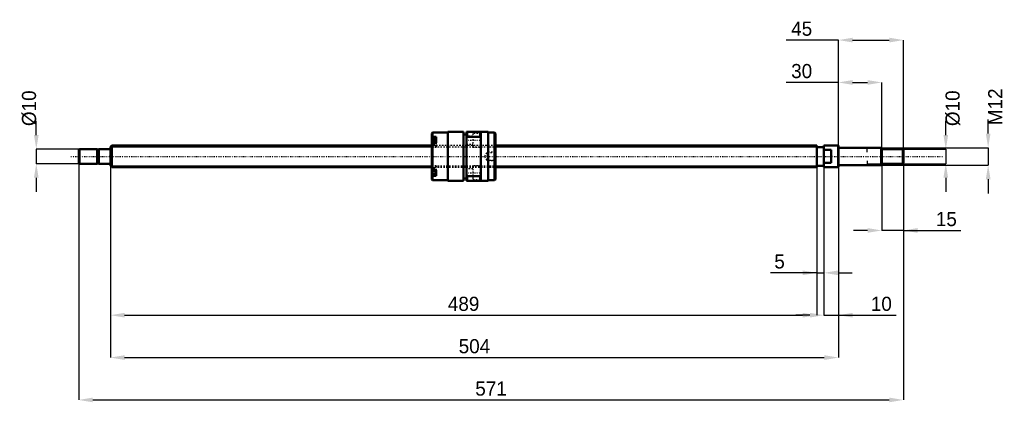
# Model space of a CAD drawing. Header units: millimetres. Extents: x -63 to 619, y -170 to 95.
import ezdxf

# ---------------------------------------------------------------- set-up
doc = ezdxf.new("R2010")
doc.units = ezdxf.units.MM
doc.linetypes.add('Center', pattern=[1.5, 0.45, -0.5, 0.05, -0.5])
doc.linetypes.add('Dashed', pattern=[2, 1, -1])
for name, color, linetype, lineweight in [('2d ConnectionPoints', 7, 'Continuous', 50), ('AM_0', 7, 'Continuous', 50), ('AM_4', 3, 'Continuous', 25), ('AM_5', 3, 'Continuous', 25), ('AM_7', 7, 'Center', 25), ('AM_9', 6, 'Dashed', 25)]:
    doc.layers.add(name, color=color, linetype=linetype, lineweight=lineweight)
doc.dimstyles.new('ISO-25', dxfattribs={"dimtxt": 2.5, "dimasz": 2.5, "dimexe": 1.25, "dimexo": 0.625, "dimtad": 1, "dimtxsty": 'Standard', "dimcen": 2.5, "dimadec": 0, "dimazin": 0, "dimtfac": 1, "dimtmove": 0, "dimatfit": 3, "dimfxl": 0, "dimarcsym": 0})

# ---------------------------------------------------------------- blocks, each defined once
blk = doc.blocks.new('1_BNK_1510_5_6G0_571LC5Y0_Nut_0_in_BNK1510_5_6G0_571LC5Y_266_50__0')
at = {"layer": 'AM_0'}
for p, q in [((223, 16.5), (222.5, 16)), ((222.5, 16), (222.5, -16)), ((233.5, 16.5), (223, 16.5)), ((223, 16.5), (223, 13.51)), ((244.5, 17), (233.5, 17)), ((233.5, 17), (233.5, -17)), ((244.5, 17), (244.5, -17)), ((246.5, 15.3), (244.5, 15.3)), ((261.5, 17), (246.5, 17)), ((246.5, 17), (246.5, -17)), ((246.5, 12.61), (247, 13.68)), ((247, 17), (247, 13.68)), ((247, 13.68), (256, 13.68)), ((256, 17), (256, 13.68)), ((256, 13.68), (256.5, 12.61)), ((256.5, 17), (256.5, -17)), ((261.5, 17), (261.5, -17)), ((266, 16.5), (261.5, 16.5)), ((266.5, 16), (266, 16.5)), ((266, 16.5), (266, -16.5)), ((266.5, 16), (266.5, -16)), ((222.5, 13.15), (223, 13.51)), ((223, 9.48), (222.5, 9.12)), ((225.5, 12.12), (222.78, 12.12)), ((225.5, 13.51), (223, 13.51)), ((225.5, 9.48), (223, 9.48)), ((223, 9.48), (223, -9.48)), ((225.5, 13.51), (225.5, 9.48)), ((222.5, -9.12), (223, -9.48)), ((223, -13.51), (222.5, -13.15)), ((222.78, -12.12), (225.5, -12.12)), ((225.5, -9.48), (223, -9.48)), ((225.5, -13.51), (223, -13.51)), ((223, -13.51), (223, -16.5)), ((225.5, -9.48), (225.5, -13.51)), ((247, -13.68), (246.5, -12.61)), ((256.5, -12.61), (256, -13.68)), ((222.5, -16), (223, -16.5)), ((223, -16.5), (233.5, -16.5)), ((233.5, -17), (244.5, -17)), ((244.5, -15.3), (246.5, -15.3)), ((246.5, -17), (261.5, -17)), ((247, -13.68), (247, -17)), ((256, -13.68), (247, -13.68)), ((256, -13.68), (256, -17)), ((261.5, -16.5), (266, -16.5)), ((266, -16.5), (266.5, -16))]:
    blk.add_line(p, q, dxfattribs=at)
for centre, start, end in [((222.78, 11.84), 90, 180), ((222.78, -11.84), 180, 270)]:
    blk.add_arc(centre, 0.275, start, end, dxfattribs=at)
at = {"layer": 'AM_4'}
for p, q in [((222.78, 12.12), (222.78, 9.32)), ((222.78, -9.31), (222.78, -12.12))]:
    blk.add_line(p, q, dxfattribs=at)
at = {"layer": 'AM_5', "linetype": 'Dashed'}
for p, q in [((260.8, 2.59), (261.5, 3)), ((266.5, 3), (261.5, 3)), ((261.5, 3), (261.5, -3)), ((260.8, -2.59), (261.5, -3)), ((266.5, -3), (261.5, -3))]:
    blk.add_line(p, q, dxfattribs=at)
at = {"layer": 'AM_7'}
for p, q in [((222.35, 9.37), (225.65, 9.37)), ((246, 11.25), (257, 11.25)), ((222.35, -9.37), (225.65, -9.37)), ((246, -11.25), (257, -11.25))]:
    blk.add_line(p, q, dxfattribs=at)
at = {"layer": 'AM_9'}
for p, q in [((251, 14), (246.5, 14)), ((256.5, 16), (251, 16)), ((251, 16), (251, 6.5)), ((225.5, 11.38), (222.5, 11.38)), ((224.35, 10.76), (222.5, 10.76)), ((224.35, 10.39), (222.5, 10.39)), ((224.35, 9.74), (222.5, 9.74)), ((224.35, 9), (222.5, 9)), ((224.35, 8.35), (222.5, 8.35)), ((224.35, 7.97), (222.5, 7.97)), ((266.5, 7.5), (222.5, 7.5)), ((225.5, 7.35), (222.5, 7.35)), ((222.78, 9.32), (222.78, 6.62)), ((224.35, 10.76), (224.35, 7.97)), ((225.5, 9.48), (225.5, 6.52)), ((246.5, 8.5), (251, 8.5)), ((222.5, 6.52), (225.5, 6.52)), ((222.78, 6.62), (225.5, 6.62)), ((251, 6.5), (256.5, 6.5)), ((260.5, 2.59), (259, 0)), ((259, 0), (260.5, -2.59)), ((266.09, 2.59), (260.5, 2.59)), ((260.5, 2.59), (260.5, -2.59)), ((266.5, 3), (266.09, 2.59)), ((266.09, 2.59), (266.09, -2.59)), ((225.5, -6.52), (222.5, -6.52)), ((225.5, -6.62), (222.78, -6.62)), ((222.78, -6.62), (222.78, -9.31)), ((225.5, -6.52), (225.5, -9.48)), ((256.5, -6.5), (251, -6.5)), ((251, -6.5), (251, -16)), ((260.5, -2.59), (266.09, -2.59)), ((266.09, -2.59), (266.5, -3)), ((225.5, -7.35), (222.5, -7.35)), ((222.5, -7.5), (266.5, -7.5)), ((224.35, -7.97), (222.5, -7.97)), ((224.35, -8.35), (222.5, -8.35)), ((224.35, -9), (222.5, -9)), ((224.35, -9.74), (222.5, -9.74)), ((224.35, -10.39), (222.5, -10.39)), ((224.35, -10.76), (222.5, -10.76)), ((225.5, -11.38), (222.5, -11.38)), ((224.35, -7.97), (224.35, -10.76)), ((251, -8.5), (246.5, -8.5)), ((246.5, -14), (251, -14)), ((251, -16), (256.5, -16))]:
    blk.add_line(p, q, dxfattribs=at)
for centre, start, end in [((222.78, 6.89), 180, 270), ((222.78, -6.89), 90, 180)]:
    blk.add_arc(centre, 0.275, start, end, dxfattribs=at)
blk = doc.blocks.new('2_BNK_1510_5_6G0_571LC5Y_Shaft_0_in_BNK1510_5_6G0_571LC5Y_266_50__0')
at = {"layer": 'AM_0'}
for p, q in [((0.92, 7.5), (0, 6.58)), ((222.5, 7.5), (0.92, 7.5)), ((0.92, 7.5), (0.92, -7.5)), ((489, 7.5), (266.5, 7.5)), ((489, 7.5), (489, -7.5)), ((494, 7.5), (494, -7.5)), ((503.8, 7.5), (494, 7.5)), ((504, 7.3), (503.8, 7.5)), ((503.8, 7.5), (503.8, -7.5)), ((504, 7.3), (504, -7.3)), ((-21.5, 5), (-22, 4.5)), ((-22, 4.5), (-22, -4.5)), ((-9.15, 5), (-21.5, 5)), ((-21.5, 5), (-21.5, -5)), ((-9.15, 5), (-9.15, -5)), ((-8, 4.8), (-9.15, 4.8)), ((-0.2, 5), (-8, 5)), ((-8, 5), (-8, -5)), ((0, 6.58), (0, -6.58)), ((494, 6.5), (489, 6.5)), ((499, 4.5), (494, 4.5)), ((499, 4.5), (499, -4.5)), ((533.5, 6), (504.2, 6)), ((534, 5.5), (533.5, 6)), ((533.5, 6), (533.5, -6)), ((534, 5.5), (534, -5.5)), ((548.5, 5), (534, 5)), ((549, 4.5), (548.5, 5)), ((548.5, 5), (548.5, -5)), ((549, 4.5), (549, -4.5)), ((-22, -4.5), (-21.5, -5)), ((-21.5, -5), (-9.15, -5)), ((-9.15, -4.8), (-8, -4.8)), ((-8, -5), (-0.2, -5)), ((0, -6.58), (0.92, -7.5)), ((489, -6.5), (494, -6.5)), ((494, -4.5), (499, -4.5)), ((504.2, -6), (533.5, -6)), ((533.5, -6), (534, -5.5)), ((534, -5), (548.5, -5)), ((548.5, -5), (549, -4.5)), ((0.92, -7.5), (222.5, -7.5)), ((266.5, -7.5), (489, -7.5)), ((494, -7.5), (503.8, -7.5)), ((503.8, -7.5), (504, -7.3))]:
    blk.add_line(p, q, dxfattribs=at)
for centre, start, end in [((-0.2, 5.2), 270, 0), ((504.2, 6.2), 180, 270), ((-0.2, -5.2), 360, 90), ((504.2, -6.2), 90, 180)]:
    blk.add_arc(centre, 0.2, start, end, dxfattribs=at)
at = {"layer": 'AM_4'}
for p, q in [((-0.2, 5), (-0.2, -5)), ((504.2, 6), (504.2, -6))]:
    blk.add_line(p, q, dxfattribs=at)
at = {"layer": 'AM_5'}
for p, q in [((0, 6.58), (222.5, 6.58)), ((266.5, 6.58), (489, 6.58)), ((489, 3.75), (489, 6.58)), ((534, 5.3865), (524, 5.3865)), ((524, 3), (524, 5.3865)), ((0, -6.58), (222.5, -6.58)), ((266.5, -6.58), (489, -6.58)), ((489, -3.75), (489, -6.58)), ((524, -3), (524, -5.3865)), ((534, -5.3865), (524, -5.3865))]:
    blk.add_line(p, q, dxfattribs=at)
at = {"layer": 'AM_5', "linetype": 'Dashed'}
for p, q in [((222.5, 6.58), (266.5, 6.58)), ((222.5, -6.58), (266.5, -6.58))]:
    blk.add_line(p, q, dxfattribs=at)
at = {"layer": 'AM_7'}
blk.add_line((-27.45, 0), (576.45, 0), dxfattribs=at)
at = {"layer": 'AM_9'}
for p, q in [((266.5, 7.5), (222.5, 7.5)), ((222.5, -7.5), (266.5, -7.5))]:
    blk.add_line(p, q, dxfattribs=at)
blk = doc.blocks.new('*D3')
at = {"layer": 'AM_5', "color": 0, "lineweight": -2}
for p, q in [((0, -6.58), (0, -109.91)), ((489, -6.58), (489, -109.91)), ((9.78, -109.91), (479.22, -109.91))]:
    blk.add_line(p, q, dxfattribs=at)
at = {"layer": 'AM_5', "color": 0}
for points in [[(9.78, -108.28), (9.78, -111.54), (0, -109.91)], [(479.22, -111.54), (479.22, -108.28), (489, -109.91)]]:
    blk.add_solid(points, dxfattribs=at)
at = {"layer": 'Defpoints', "color": 0}
for p in [(0, -6.58), (489, -6.58), (489, -109.91)]:
    blk.add_point(p, dxfattribs=at)
at = {"layer": 'AM_5', "color": 0, "insert": (244.5, -102.086), "char_height": 9.78, "attachment_point": 5}
blk.add_mtext('489', dxfattribs=at)
blk = doc.blocks.new('*D4')
at = {"layer": 'AM_5', "color": 0, "lineweight": -2}
for p, q in [((0, -6.58), (0, -139.25)), ((504, -7.3), (504, -139.25)), ((9.78, -139.25), (494.22, -139.25))]:
    blk.add_line(p, q, dxfattribs=at)
at = {"layer": 'AM_5', "color": 0}
for points in [[(9.78, -137.62), (9.78, -140.88), (0, -139.25)], [(494.22, -140.88), (494.22, -137.62), (504, -139.25)]]:
    blk.add_solid(points, dxfattribs=at)
at = {"layer": 'Defpoints', "color": 0}
for p in [(0, -6.58), (504, -7.3), (504, -139.25)]:
    blk.add_point(p, dxfattribs=at)
at = {"layer": 'AM_5', "color": 0, "insert": (252, -131.426), "char_height": 9.78, "attachment_point": 5}
blk.add_mtext('504', dxfattribs=at)
blk = doc.blocks.new('*D5')
at = {"layer": 'AM_5', "color": 0, "lineweight": -2}
for p, q in [((-22, -4.5), (-22, -168.59)), ((549, -4.5), (549, -168.59)), ((-12.22, -168.59), (539.22, -168.59))]:
    blk.add_line(p, q, dxfattribs=at)
at = {"layer": 'AM_5', "color": 0}
for points in [[(-12.22, -166.96), (-12.22, -170.22), (-22, -168.59)], [(539.22, -170.22), (539.22, -166.96), (549, -168.59)]]:
    blk.add_solid(points, dxfattribs=at)
at = {"layer": 'Defpoints', "color": 0}
for p in [(-22, -4.5), (549, -4.5), (549, -168.59)]:
    blk.add_point(p, dxfattribs=at)
at = {"layer": 'AM_5', "color": 0, "insert": (263.5, -160.766), "char_height": 9.78, "attachment_point": 5}
blk.add_mtext('571', dxfattribs=at)
blk = doc.blocks.new('*D6')
at = {"layer": 'AM_5', "color": 0, "lineweight": -2}
for p, q in [((534, -5.5), (534, -51.23)), ((549, -4.5), (549, -51.23)), ((524.22, -51.23), (514.44, -51.23)), ((549, -51.23), (534, -51.23)), ((549, -51.23), (588.87, -51.23)), ((558.78, -51.23), (568.56, -51.23))]:
    blk.add_line(p, q, dxfattribs=at)
at = {"layer": 'AM_5', "color": 0}
for points in [[(524.22, -52.86), (524.22, -49.6), (534, -51.23)], [(558.78, -49.6), (558.78, -52.86), (549, -51.23)]]:
    blk.add_solid(points, dxfattribs=at)
at = {"layer": 'Defpoints', "color": 0}
for p in [(534, -5.5), (549, -4.5), (534, -51.23)]:
    blk.add_point(p, dxfattribs=at)
at = {"layer": 'AM_5', "color": 0, "insert": (578.71, -43.41), "char_height": 9.78, "attachment_point": 5}
blk.add_mtext('15', dxfattribs=at)
blk = doc.blocks.new('*D7')
at = {"layer": 'AM_5', "color": 0, "lineweight": -2}
for p, q in [((504, 51.23), (467.72, 51.23)), ((504, -7.3), (504, 51.23)), ((513.78, 51.23), (524.22, 51.23)), ((534, -5.5), (534, 51.23))]:
    blk.add_line(p, q, dxfattribs=at)
at = {"layer": 'AM_5', "color": 0}
for points in [[(513.78, 52.86), (513.78, 49.6), (504, 51.23)], [(524.22, 49.6), (524.22, 52.86), (534, 51.23)]]:
    blk.add_solid(points, dxfattribs=at)
at = {"layer": 'Defpoints', "color": 0}
for p in [(534, 51.23), (534, -5.5), (504, -7.3)]:
    blk.add_point(p, dxfattribs=at)
at = {"layer": 'AM_5', "color": 0, "insert": (478.57, 59.05), "char_height": 9.78, "attachment_point": 5}
blk.add_mtext('30', dxfattribs=at)
blk = doc.blocks.new('*D8')
at = {"layer": 'AM_5', "color": 0, "lineweight": -2}
for p, q in [((504, 80.57), (467.72, 80.57)), ((504, -7.3), (504, 80.57)), ((513.78, 80.57), (539.22, 80.57)), ((549, -4.5), (549, 80.57))]:
    blk.add_line(p, q, dxfattribs=at)
at = {"layer": 'AM_5', "color": 0}
for points in [[(513.78, 82.2), (513.78, 78.94), (504, 80.57)], [(539.22, 78.94), (539.22, 82.2), (549, 80.57)]]:
    blk.add_solid(points, dxfattribs=at)
at = {"layer": 'Defpoints', "color": 0}
for p in [(549, 80.57), (549, -4.5), (504, -7.3)]:
    blk.add_point(p, dxfattribs=at)
at = {"layer": 'AM_5', "color": 0, "insert": (478.57, 88.39), "char_height": 9.78, "attachment_point": 5}
blk.add_mtext('45', dxfattribs=at)
blk = doc.blocks.new('*D9')
at = {"layer": 'AM_5', "color": 0, "lineweight": -2}
for p, q in [((494, -7.5), (494, -109.91)), ((504, -7.3), (504, -109.91)), ((484.22, -109.91), (474.44, -109.91)), ((494, -109.91), (504, -109.91)), ((504, -109.91), (543.87, -109.91)), ((513.78, -109.91), (523.56, -109.91))]:
    blk.add_line(p, q, dxfattribs=at)
at = {"layer": 'AM_5', "color": 0}
for points in [[(484.22, -111.54), (484.22, -108.28), (494, -109.91)], [(513.78, -108.28), (513.78, -111.54), (504, -109.91)]]:
    blk.add_solid(points, dxfattribs=at)
at = {"layer": 'Defpoints', "color": 0}
for p in [(494, -7.5), (504, -7.3), (504, -109.91)]:
    blk.add_point(p, dxfattribs=at)
at = {"layer": 'AM_5', "color": 0, "insert": (533.71, -102.09), "char_height": 9.78, "attachment_point": 5}
blk.add_mtext('10', dxfattribs=at)
blk = doc.blocks.new('*D10')
at = {"layer": 'AM_5', "color": 0, "lineweight": -2}
for p, q in [((489, -6.58), (489, -80.57)), ((494, -7.5), (494, -80.57)), ((489, -80.57), (457.052, -80.57)), ((479.22, -80.57), (469.44, -80.57)), ((489, -80.57), (494, -80.57)), ((503.78, -80.57), (513.56, -80.57))]:
    blk.add_line(p, q, dxfattribs=at)
at = {"layer": 'AM_5', "color": 0}
for points in [[(479.22, -82.2), (479.22, -78.94), (489, -80.57)], [(503.78, -78.94), (503.78, -82.2), (494, -80.57)]]:
    blk.add_solid(points, dxfattribs=at)
at = {"layer": 'Defpoints', "color": 0}
for p in [(489, -6.58), (494, -7.5), (494, -80.57)]:
    blk.add_point(p, dxfattribs=at)
at = {"layer": 'AM_5', "color": 0, "insert": (463.246, -72.746), "char_height": 9.78, "attachment_point": 5}
blk.add_mtext('5', dxfattribs=at)
blk = doc.blocks.new('*D11')
at = {"layer": 'AM_5', "color": 0, "lineweight": -2}
for p, q in [((578.34, 14.78), (578.34, 24.56)), ((548.5, 5), (578.34, 5)), ((578.34, 5), (578.34, -5)), ((548.5, -5), (578.34, -5)), ((578.34, -14.78), (578.34, -24.56))]:
    blk.add_line(p, q, dxfattribs=at)
at = {"layer": 'AM_5', "color": 0}
for points in [[(576.71, 14.78), (579.97, 14.78), (578.34, 5)], [(579.97, -14.78), (576.71, -14.78), (578.34, -5)]]:
    blk.add_solid(points, dxfattribs=at)
at = {"layer": 'Defpoints', "color": 0}
for p in [(548.5, 5), (548.5, -5), (578.34, -5)]:
    blk.add_point(p, dxfattribs=at)
at = {"layer": 'AM_5', "color": 0, "insert": (583.23, 33.362), "char_height": 9.78, "attachment_point": 5, "rotation": 90}
blk.add_mtext('Ø10', dxfattribs=at)
blk = doc.blocks.new('*D12')
at = {"layer": 'AM_5', "color": 0, "lineweight": -2}
for p, q in [((607.68, 15.78), (607.68, 25.56)), ((533.5, 6), (607.68, 6)), ((607.68, 6), (607.68, -6)), ((533.5, -6), (607.68, -6)), ((607.68, -15.78), (607.68, -25.56))]:
    blk.add_line(p, q, dxfattribs=at)
at = {"layer": 'AM_5', "color": 0}
for points in [[(606.05, 15.78), (609.31, 15.78), (607.68, 6)], [(609.31, -15.78), (606.05, -15.78), (607.68, -6)]]:
    blk.add_solid(points, dxfattribs=at)
at = {"layer": 'Defpoints', "color": 0}
for p in [(533.5, 6), (533.5, -6), (607.68, -6)]:
    blk.add_point(p, dxfattribs=at)
at = {"layer": 'AM_5', "color": 0, "insert": (612.57, 34.362), "char_height": 9.78, "attachment_point": 5, "rotation": 90}
blk.add_mtext('M12', dxfattribs=at)
blk = doc.blocks.new('*D13')
at = {"layer": 'AM_5', "color": 0, "lineweight": -2}
for p, q in [((-51.34, 14.78), (-51.34, 24.56)), ((-21.5, 5), (-51.34, 5)), ((-51.34, 5), (-51.34, -5)), ((-21.5, -5), (-51.34, -5)), ((-51.34, -14.78), (-51.34, -24.56))]:
    blk.add_line(p, q, dxfattribs=at)
at = {"layer": 'AM_5', "color": 0}
for points in [[(-52.97, 14.78), (-49.71, 14.78), (-51.34, 5)], [(-49.71, -14.78), (-52.97, -14.78), (-51.34, -5)]]:
    blk.add_solid(points, dxfattribs=at)
at = {"layer": 'Defpoints', "color": 0}
for p in [(-21.5, 5), (-51.34, -5), (-21.5, -5)]:
    blk.add_point(p, dxfattribs=at)
at = {"layer": 'AM_5', "color": 0, "insert": (-56.23, 33.362), "char_height": 9.78, "attachment_point": 5, "rotation": 90}
blk.add_mtext('Ø10', dxfattribs=at)

msp = doc.modelspace()

# ---------------------------------------------------------------- linework, layer by layer
at = {"layer": '2d ConnectionPoints'}
for p in [(0, 0), (499, 0)]:
    msp.add_point(p, dxfattribs=at)

# ---------------------------------------------------------------- block references
for name in ['1_BNK_1510_5_6G0_571LC5Y0_Nut_0_in_BNK1510_5_6G0_571LC5Y_266_50__0', '2_BNK_1510_5_6G0_571LC5Y_Shaft_0_in_BNK1510_5_6G0_571LC5Y_266_50__0']:
    msp.add_blockref(name, (0, 0))

# ---------------------------------------------------------------- dimensions: what is measured, and where the dimension line sits
at = {"layer": 'AM_5'}
for base, p1, p2, text, picture, middle in [((549, 80.57), (504, -7.3), (549, -4.5), '45', '*D8', (478.572, 80.57)), ((534, 51.23), (504, -7.3), (534, -5.5), '30', '*D7', (478.572, 51.23)), ((549, -168.59), (-22, -4.5), (549, -4.5), '571', '*D5', (263.5, -168.59)), ((489, -109.91), (0, -6.58), (489, -6.58), '489', '*D3', (244.5, -109.91)), ((504, -139.25), (0, -6.58), (504, -7.3), '504', '*D4', (252, -139.25)), ((494, -80.57), (489, -6.58), (494, -7.5), '5', '*D10', (463.246, -80.57)), ((534, -51.23), (549, -4.5), (534, -5.5), '15', '*D6', (578.713, -51.23)), ((504, -109.91), (494, -7.5), (504, -7.3), '10', '*D9', (533.713, -109.91))]:
    dim = msp.add_linear_dim(base=base, p1=p1, p2=p2, text=text, dimstyle='ISO-25', override={"dimtxt": 9.78, "dimasz": 9.78, "dimexe": 0, "dimexo": 0, "dimgap": 2.934}, dxfattribs=at)
    dim.commit()
    dim.dimension.update_dxf_attribs({"geometry": picture, "text_midpoint": middle, "dimtype": 160})
for base, p1, p2, text, picture, middle in [((607.68, -6), (533.5, 6), (533.5, -6), 'M12', '*D12', (612.57, 34.362)), ((-51.34, -5), (-21.5, 5), (-21.5, -5), 'Ø10', '*D13', (-56.23, 33.362)), ((578.34, -5), (548.5, 5), (548.5, -5), 'Ø10', '*D11', (583.23, 33.362))]:
    dim = msp.add_linear_dim(base=base, p1=p1, p2=p2, angle=90, text=text, dimstyle='ISO-25', override={"dimtxt": 9.78, "dimasz": 9.78, "dimexe": 0, "dimexo": 0, "dimgap": 2.934}, dxfattribs=at)
    dim.commit()
    dim.dimension.update_dxf_attribs({"geometry": picture, "text_midpoint": middle, "dimtype": 160, "text_rotation": 90})

doc.saveas('drawing.dxf')
